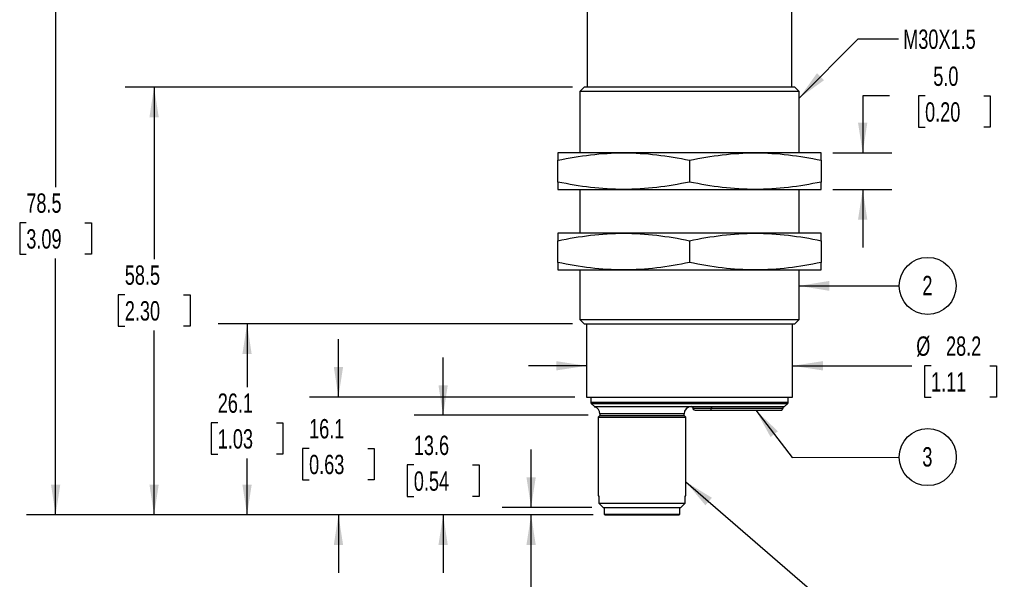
# Model space of a CAD drawing. Header units: millimetres. Extents: x 8 to 341, y 8 to 262.
# Tile 3 of 5: x 82 to 217, y 91 to 167. Entities that reach past the tile are written whole.
import ezdxf

# ---------------------------------------------------------------- set-up
doc = ezdxf.new("R2010")
doc.units = ezdxf.units.MM
doc.header["$LTSCALE"] = 1.25
doc.layers.add('DIMENSIONS', color=140, linetype='Continuous', lineweight=25)
doc.layers.add('TEXT', color=140, linetype='Continuous', lineweight=25)
doc.styles.add('SLDTEXTSTYLE0', font='TXT', dxfattribs={"width": 0.7})
doc.dimstyles.new('SLDDIMSTYLE0', dxfattribs={"dimtxt": 2.69751, "dimasz": 4.1275, "dimexe": 0, "dimexo": 0.0625, "dimgap": 0.674377, "dimtad": 0, "dimtih": 1, "dimtoh": 1, "dimrnd": 1e-09, "dimzin": 4, "dimdsep": 46, "dimtxsty": 'SLDTEXTSTYLE0', "dimsah": 1, "dimcen": 0.09, "dimadec": 0, "dimazin": 1, "dimtfac": 1, "dimtmove": 0, "dimatfit": 0, "dimfxl": 0, "dimfrac": 2, "dimtolj": 1, "dimtzin": 12, "dimarcsym": 0})
doc.dimstyles.new('SLDDIMSTYLE1', dxfattribs={"dimtxt": 2.69751, "dimasz": 4.1275, "dimexe": 0, "dimexo": 0.0625, "dimgap": 0.674377, "dimtad": 0, "dimtih": 1, "dimtoh": 1, "dimrnd": 1e-09, "dimzin": 12, "dimdsep": 46, "dimtxsty": 'SLDTEXTSTYLE0', "dimsah": 1, "dimcen": 0.09, "dimadec": 0, "dimazin": 3, "dimtfac": 1, "dimtmove": 0, "dimatfit": 0, "dimfxl": 0, "dimfrac": 2, "dimtolj": 1, "dimtzin": 12, "dimarcsym": 0})
doc.dimstyles.new('SLDDIMSTYLE2', dxfattribs={"dimtxt": 2.69751, "dimasz": 4.1275, "dimexe": 0, "dimexo": 0.0625, "dimgap": 0.674377, "dimtad": 0, "dimtih": 1, "dimtoh": 1, "dimrnd": 1e-09, "dimzin": 12, "dimdsep": 46, "dimtxsty": 'SLDTEXTSTYLE0', "dimsah": 1, "dimcen": 0.09, "dimadec": 0, "dimazin": 3, "dimtfac": 1, "dimtofl": 0, "dimtmove": 0, "dimatfit": 3, "dimfxl": 0, "dimfrac": 2, "dimtolj": 1, "dimtzin": 12, "dimarcsym": 0})
doc.dimstyles.new('SLDDIMSTYLE3', dxfattribs={"dimtxt": 0.18, "dimasz": 4.1275, "dimexe": 0, "dimexo": 0.0625, "dimgap": 0, "dimtad": 0, "dimtih": 1, "dimtoh": 1, "dimdec": 0, "dimrnd": 1e-09, "dimzin": 0, "dimdsep": 46, "dimtxsty": 'Standard', "dimsah": 1, "dimcen": 0.09, "dimadec": 0, "dimazin": 0, "dimtfac": 4.1275, "dimtdec": 0, "dimtofl": 0, "dimtmove": 0, "dimatfit": 3, "dimfxl": 0, "dimfrac": 2, "dimtolj": 1, "dimtzin": 0, "dimarcsym": 0})

# ---------------------------------------------------------------- blocks, each defined once
blk = doc.blocks.new('_D')
at = {"layer": 'DIMENSIONS'}
for p, q in [((201.28, 156.9), (197.61, 156.9)), ((197.61, 156.9), (197.61, 149.11)), ((206.14, 156.9), (205.23, 156.9)), ((205.23, 156.9), (205.23, 152.61)), ((214.15, 156.9), (215.06, 156.9)), ((215.06, 156.9), (215.06, 152.61)), ((205.23, 152.61), (206.14, 152.61)), ((215.06, 152.61), (214.15, 152.61)), ((193.52, 149.11), (201.57, 149.11)), ((193.52, 144.11), (201.57, 144.11)), ((197.61, 144.11), (197.61, 136.17))]:
    blk.add_line(p, q, dxfattribs=at)
for points in [[(197.61, 149.11), (198.24, 153.23), (196.97, 153.23)], [(197.61, 144.11), (196.97, 139.98), (198.24, 139.98)]]:
    blk.add_solid(points, dxfattribs=at)
at = {"layer": 'DIMENSIONS', "char_height": 2.646, "attachment_point": 1, "style": 'SLDTEXTSTYLE0'}
for s, insert in [('5.0', (207.26, 160.91)), ('0.20', (206.14, 156.02))]:
    blk.add_mtext(s, dxfattribs=dict(at, insert=insert))
blk = doc.blocks.new('_D_2')
at = {"layer": 'DIMENSIONS'}
for p, q in [((159.83, 119.98), (151.89, 119.98)), ((188.03, 119.98), (204.32, 119.98)), ((206.96, 119.98), (206.06, 119.98)), ((206.06, 119.98), (206.06, 115.69)), ((214.98, 119.98), (215.89, 119.98)), ((215.89, 119.98), (215.89, 115.69)), ((206.06, 115.69), (206.96, 115.69)), ((215.89, 115.69), (214.98, 115.69))]:
    blk.add_line(p, q, dxfattribs=at)
for points in [[(159.83, 119.98), (155.7, 120.62), (155.7, 119.35)], [(188.03, 119.98), (192.16, 119.35), (192.16, 120.62)]]:
    blk.add_solid(points, dxfattribs=at)
at = {"layer": 'DIMENSIONS', "char_height": 2.646, "attachment_point": 1, "style": 'SLDTEXTSTYLE0'}
for s, insert in [('%%c', (204.93, 124)), ('28.2', (209, 124)), ('1.11', (206.96, 119.11))]:
    blk.add_mtext(s, dxfattribs=dict(at, insert=insert))
blk = doc.blocks.new('_D_3')
at = {"layer": 'DIMENSIONS'}
for p, q in [((152.27, 100.61), (152.27, 108.54)), ((160.55, 100.61), (148.3, 100.61)), ((160.77, 99.61), (148.3, 99.61)), ((152.27, 82.39), (152.27, 99.61)), ((135.74, 82.39), (134.84, 82.39)), ((134.84, 82.39), (134.84, 78.11)), ((143.76, 82.39), (144.66, 82.39)), ((144.66, 82.39), (144.66, 78.11)), ((148.62, 82.39), (152.27, 82.39)), ((134.84, 78.11), (135.74, 78.11)), ((144.66, 78.11), (143.76, 78.11))]:
    blk.add_line(p, q, dxfattribs=at)
for points in [[(152.27, 100.61), (152.9, 104.73), (151.63, 104.73)], [(152.27, 99.61), (151.63, 95.48), (152.9, 95.48)]]:
    blk.add_solid(points, dxfattribs=at)
at = {"layer": 'DIMENSIONS', "char_height": 2.646, "attachment_point": 1, "style": 'SLDTEXTSTYLE0'}
for s, insert in [('1.0', (136.86, 86.41)), ('0.04', (135.74, 81.52))]:
    blk.add_mtext(s, dxfattribs=dict(at, insert=insert))
blk = doc.blocks.new('_D_4')
at = {"layer": 'DIMENSIONS'}
for p, q in [((140.24, 113.21), (140.24, 121.14)), ((160.09, 113.21), (136.27, 113.21)), ((136.23, 106.42), (135.32, 106.42)), ((135.32, 106.42), (135.32, 102.13)), ((144.24, 106.42), (145.15, 106.42)), ((145.15, 106.42), (145.15, 102.13)), ((135.32, 102.13), (136.23, 102.13)), ((145.15, 102.13), (144.24, 102.13)), ((160.77, 99.61), (136.27, 99.61)), ((140.24, 99.61), (140.24, 91.67))]:
    blk.add_line(p, q, dxfattribs=at)
for points in [[(140.24, 113.21), (140.87, 117.33), (139.6, 117.33)], [(140.24, 99.61), (139.6, 95.48), (140.87, 95.48)]]:
    blk.add_solid(points, dxfattribs=at)
at = {"layer": 'DIMENSIONS', "char_height": 2.646, "attachment_point": 1, "style": 'SLDTEXTSTYLE0'}
for s, insert in [('13.6', (136.23, 110.43)), ('0.54', (136.23, 105.54))]:
    blk.add_mtext(s, dxfattribs=dict(at, insert=insert))
blk = doc.blocks.new('_D_5')
at = {"layer": 'DIMENSIONS'}
for p, q in [((125.92, 115.71), (125.92, 123.64)), ((158.24, 115.71), (121.95, 115.71)), ((121.91, 108.69), (121.01, 108.69)), ((121.01, 108.69), (121.01, 104.4)), ((129.93, 108.69), (130.83, 108.69)), ((130.83, 108.69), (130.83, 104.4)), ((121.01, 104.4), (121.91, 104.4)), ((130.83, 104.4), (129.93, 104.4)), ((160.77, 99.61), (121.95, 99.61)), ((125.92, 99.61), (125.92, 91.67))]:
    blk.add_line(p, q, dxfattribs=at)
for points in [[(125.92, 115.71), (126.56, 119.83), (125.29, 119.83)], [(125.92, 99.61), (125.29, 95.48), (126.56, 95.48)]]:
    blk.add_solid(points, dxfattribs=at)
at = {"layer": 'DIMENSIONS', "char_height": 2.646, "attachment_point": 1, "style": 'SLDTEXTSTYLE0'}
for s, insert in [('16.1', (121.91, 112.7)), ('0.63', (121.91, 107.81))]:
    blk.add_mtext(s, dxfattribs=dict(at, insert=insert))
blk = doc.blocks.new('_D_6')
at = {"layer": 'DIMENSIONS'}
for p, q in [((157.95, 125.71), (109.46, 125.71)), ((113.43, 125.71), (113.43, 117.08)), ((109.42, 112.19), (108.51, 112.19)), ((108.51, 112.19), (108.51, 107.9)), ((117.44, 112.19), (118.34, 112.19)), ((118.34, 112.19), (118.34, 107.9)), ((108.51, 107.9), (109.42, 107.9)), ((118.34, 107.9), (117.44, 107.9)), ((113.43, 99.61), (113.43, 107.3)), ((160.77, 99.61), (109.46, 99.61))]:
    blk.add_line(p, q, dxfattribs=at)
for points in [[(113.43, 125.71), (112.79, 121.58), (114.06, 121.58)], [(113.43, 99.61), (114.06, 103.73), (112.79, 103.73)]]:
    blk.add_solid(points, dxfattribs=at)
at = {"layer": 'DIMENSIONS', "char_height": 2.646, "attachment_point": 1, "style": 'SLDTEXTSTYLE0'}
for s, insert in [('26.1', (109.42, 116.2)), ('1.03', (109.42, 111.31))]:
    blk.add_mtext(s, dxfattribs=dict(at, insert=insert))
blk = doc.blocks.new('_D_7')
at = {"layer": 'DIMENSIONS'}
for p, q in [((157.95, 158.11), (96.75, 158.11)), ((100.71, 158.11), (100.71, 134.59)), ((96.71, 129.7), (95.8, 129.7)), ((95.8, 129.7), (95.8, 125.41)), ((104.72, 129.7), (105.63, 129.7)), ((105.63, 129.7), (105.63, 125.41)), ((95.8, 125.41), (96.71, 125.41)), ((105.63, 125.41), (104.72, 125.41)), ((100.71, 99.61), (100.71, 124.81)), ((160.77, 99.61), (96.75, 99.61))]:
    blk.add_line(p, q, dxfattribs=at)
for points in [[(100.71, 158.11), (100.08, 153.98), (101.35, 153.98)], [(100.71, 99.61), (101.35, 103.73), (100.08, 103.73)]]:
    blk.add_solid(points, dxfattribs=at)
at = {"layer": 'DIMENSIONS', "char_height": 2.646, "attachment_point": 1, "style": 'SLDTEXTSTYLE0'}
for s, insert in [('58.5', (96.71, 133.71)), ('2.30', (96.71, 128.82))]:
    blk.add_mtext(s, dxfattribs=dict(at, insert=insert))
blk = doc.blocks.new('_D_8')
at = {"layer": 'DIMENSIONS'}
for p, q in [((158.62, 178.11), (83.28, 178.11)), ((87.25, 178.11), (87.25, 144.43)), ((83.24, 139.54), (82.34, 139.54)), ((82.34, 139.54), (82.34, 135.25)), ((91.26, 139.54), (92.16, 139.54)), ((92.16, 139.54), (92.16, 135.25)), ((82.34, 135.25), (83.24, 135.25)), ((87.25, 99.61), (87.25, 134.65)), ((92.16, 135.25), (91.26, 135.25)), ((160.77, 99.61), (83.28, 99.61))]:
    blk.add_line(p, q, dxfattribs=at)
for points in [[(87.25, 178.11), (86.62, 173.98), (87.89, 173.98)], [(87.25, 99.61), (87.89, 103.73), (86.62, 103.73)]]:
    blk.add_solid(points, dxfattribs=at)
at = {"layer": 'DIMENSIONS', "char_height": 2.646, "attachment_point": 1, "style": 'SLDTEXTSTYLE0'}
for s, insert in [('78.5', (83.24, 143.56)), ('3.09', (83.24, 138.66))]:
    blk.add_mtext(s, dxfattribs=dict(at, insert=insert))
blk = doc.blocks.new('SW_NOTE_0_9')
at = {"layer": 'TEXT', "color": 0}
blk.add_circle((3.9, 0), 3.9, dxfattribs=at)
at = {"layer": 'TEXT', "color": 0, "insert": (3.86, 1.37), "char_height": 2.65, "attachment_point": 2, "style": 'SLDTEXTSTYLE0'}
blk.add_mtext('2', dxfattribs=at)
blk = doc.blocks.new('SW_NOTE_0_10')
at = {"layer": 'TEXT', "color": 0}
blk.add_circle((1.12, 2.05), 3.9, dxfattribs=at)
at = {"layer": 'TEXT', "color": 0, "insert": (1.07, 3.41), "char_height": 2.65, "attachment_point": 2, "style": 'SLDTEXTSTYLE0'}
blk.add_mtext('3', dxfattribs=at)

msp = doc.modelspace()

# ---------------------------------------------------------------- linework, layer by layer
for p, q in [((159.928, 177.823), (159.928, 158.106)), ((187.928, 158.106), (187.928, 177.823)), ((159.541, 158.106), (158.928, 157.492)), ((188.314, 158.106), (159.541, 158.106)), ((188.928, 157.492), (188.314, 158.106)), ((158.928, 157.492), (158.928, 149.106)), ((188.928, 157.492), (158.928, 157.492)), ((188.928, 149.106), (188.928, 157.492)), ((164.928, 149.106), (155.928, 149.106)), ((182.928, 149.106), (164.928, 149.106)), ((191.928, 149.106), (182.928, 149.106)), ((155.928, 145.119), (155.928, 148.092)), ((173.928, 148.092), (173.928, 145.119)), ((191.928, 148.092), (191.928, 145.119)), ((155.928, 144.106), (164.928, 144.106)), ((158.928, 144.106), (158.928, 138.106)), ((164.928, 144.106), (182.928, 144.106)), ((182.928, 144.106), (191.928, 144.106)), ((188.928, 138.106), (188.928, 144.106)), ((164.928, 138.106), (155.928, 138.106)), ((182.928, 138.106), (164.928, 138.106)), ((191.928, 138.106), (182.928, 138.106)), ((155.928, 134.119), (155.928, 137.092)), ((173.928, 137.092), (173.928, 134.119)), ((191.928, 137.092), (191.928, 134.119)), ((155.928, 133.106), (164.928, 133.106)), ((158.928, 133.106), (158.928, 126.319)), ((164.928, 133.106), (182.928, 133.106)), ((182.928, 133.106), (191.928, 133.106)), ((188.928, 126.319), (188.928, 133.106)), ((158.928, 126.319), (159.541, 125.706)), ((158.928, 126.319), (188.928, 126.319)), ((159.541, 125.706), (188.314, 125.706)), ((159.828, 125.706), (159.828, 115.706)), ((188.028, 115.706), (188.028, 125.706)), ((188.314, 125.706), (188.928, 126.319)), ((159.828, 115.706), (188.028, 115.706)), ((160.428, 115.706), (160.428, 115.009)), ((160.428, 115.009), (187.428, 115.009)), ((160.501, 114.833), (160.928, 114.406)), ((160.501, 114.833), (187.354, 114.833)), ((186.928, 114.406), (187.354, 114.833)), ((187.428, 115.009), (187.428, 115.706)), ((160.928, 114.406), (160.928, 114.369)), ((160.928, 114.406), (161.182, 114.406)), ((161.182, 114.406), (176.962, 114.406)), ((161.678, 113.206), (161.428, 112.956)), ((161.678, 113.406), (161.678, 113.206)), ((173.178, 113.406), (161.678, 113.406)), ((161.678, 113.206), (173.178, 113.206)), ((173.178, 113.206), (173.178, 113.406)), ((173.428, 112.956), (173.178, 113.206)), ((176.904, 114.156), (174.437, 114.156)), ((186.675, 114.156), (176.904, 114.156)), ((176.962, 114.406), (186.928, 114.406)), ((161.428, 112.956), (161.428, 102.206)), ((161.428, 112.956), (173.428, 112.956)), ((173.428, 102.206), (173.428, 112.956)), ((161.511, 102.206), (161.511, 101.219)), ((161.511, 101.219), (173.344, 101.219)), ((161.511, 101.219), (162.135, 100.606)), ((173.344, 101.219), (172.72, 100.606)), ((173.344, 101.219), (173.344, 102.206)), ((162.253, 100.606), (162.253, 99.706)), ((162.253, 99.706), (172.603, 99.706)), ((172.603, 99.706), (172.603, 100.606))]:
    msp.add_line(p, q)
at = {"flags": 128}
msp.add_lwpolyline([(162.353, 99.606), (162.383, 99.606), (162.453, 99.606), (162.534, 99.606), (162.605, 99.606), (162.649, 99.606), (162.731, 99.606), (162.902, 99.606), (163.2, 99.606), (163.366, 99.606), (163.563, 99.606), (163.785, 99.606), (163.963, 99.606), (164.147, 99.606), (164.638, 99.606), (165.163, 99.606), (165.712, 99.606), (166.279, 99.606), (166.853, 99.606), (167.428, 99.606), (168.014, 99.606), (168.594, 99.606), (169.157, 99.606), (169.697, 99.606), (170.207, 99.606), (170.679, 99.606), (170.9, 99.606), (171.108, 99.606), (171.304, 99.606), (171.488, 99.606), (172.015, 99.606), (172.19, 99.606), (172.254, 99.606), (172.27, 99.606), (172.285, 99.606), (172.3, 99.606), (172.3, 99.606), (172.302, 99.606), (172.307, 99.606), (172.325, 99.606), (172.388, 99.606), (172.425, 99.606), (172.452, 99.606), (172.479, 99.606), (172.499, 99.606), (172.503, 99.606)], dxfattribs=at)
for centre, radius, start, end in [((160.678, 115.009), 0.25, 180, 225), ((187.178, 115.009), 0.25, 315, 0), ((160.678, 113.406), 1, 0, 75.30727), ((174.178, 113.406), 1, 90, 180), ((174.187, 114.156), 0.25, 0, 88.29439), ((174.687, 114.156), 0.25, 180, 270), ((176.592, 114.097), 0.317, 322.97796, 10.74182), ((177.215, 114.215), 0.317, 142.97796, 190.74182), ((162.353, 99.706), 0.1, 180, 270), ((172.503, 99.706), 0.1, 270, 0)]:
    msp.add_arc(centre, radius, start, end)
for points, knots in [([(155.928, 148.092), (157.415, 148.405), (158.908, 148.661), (161.907, 149.012), (163.413, 149.106), (164.928, 149.106)], [0, 0, 0, 0, 0.5, 0.5, 1, 1, 1, 1]), ([(155.928, 149.106), (155.928, 149.106), (155.928, 149.012), (155.928, 148.661), (155.928, 148.405), (155.928, 148.092)], [0, 0, 0, 0, 0.5, 0.5, 1, 1, 1, 1]), ([(164.928, 149.106), (166.442, 149.106), (167.948, 149.012), (170.947, 148.661), (172.44, 148.405), (173.928, 148.092)], [0, 0, 0, 0, 0.5, 0.5, 1, 1, 1, 1]), ([(173.928, 148.092), (175.415, 148.405), (176.908, 148.661), (179.907, 149.012), (181.413, 149.106), (182.928, 149.106)], [0, 0, 0, 0, 0.5, 0.5, 1, 1, 1, 1]), ([(182.928, 149.106), (184.442, 149.106), (185.948, 149.012), (188.947, 148.661), (190.44, 148.405), (191.928, 148.092)], [0, 0, 0, 0, 0.5, 0.5, 1, 1, 1, 1]), ([(191.928, 148.092), (191.928, 148.405), (191.928, 148.661), (191.928, 149.012), (191.928, 149.106), (191.928, 149.106)], [0, 0, 0, 0, 0.5, 0.5, 1, 1, 1, 1]), ([(164.928, 144.106), (163.413, 144.106), (161.907, 144.2), (158.908, 144.551), (157.415, 144.807), (155.928, 145.119)], [0, 0, 0, 0, 0.5, 0.5, 1, 1, 1, 1]), ([(155.928, 145.119), (155.928, 144.807), (155.928, 144.551), (155.928, 144.2), (155.928, 144.106), (155.928, 144.106)], [0, 0, 0, 0, 0.5, 0.5, 1, 1, 1, 1]), ([(173.928, 145.119), (172.44, 144.807), (170.947, 144.551), (167.948, 144.2), (166.442, 144.106), (164.928, 144.106)], [0, 0, 0, 0, 0.5, 0.5, 1, 1, 1, 1]), ([(182.928, 144.106), (181.413, 144.106), (179.907, 144.2), (176.908, 144.551), (175.415, 144.807), (173.928, 145.119)], [0, 0, 0, 0, 0.5, 0.5, 1, 1, 1, 1]), ([(191.928, 145.119), (190.44, 144.807), (188.947, 144.551), (185.948, 144.2), (184.442, 144.106), (182.928, 144.106)], [0, 0, 0, 0, 0.5, 0.5, 1, 1, 1, 1]), ([(191.928, 144.106), (191.928, 144.106), (191.928, 144.2), (191.928, 144.551), (191.928, 144.807), (191.928, 145.119)], [0, 0, 0, 0, 0.5, 0.5, 1, 1, 1, 1]), ([(155.928, 137.092), (157.415, 137.405), (158.908, 137.661), (161.907, 138.012), (163.413, 138.106), (164.928, 138.106)], [0, 0, 0, 0, 0.5, 0.5, 1, 1, 1, 1]), ([(155.928, 138.106), (155.928, 138.106), (155.928, 138.012), (155.928, 137.661), (155.928, 137.405), (155.928, 137.092)], [0, 0, 0, 0, 0.5, 0.5, 1, 1, 1, 1]), ([(164.928, 138.106), (166.442, 138.106), (167.948, 138.012), (170.947, 137.661), (172.44, 137.405), (173.928, 137.092)], [0, 0, 0, 0, 0.5, 0.5, 1, 1, 1, 1]), ([(173.928, 137.092), (175.415, 137.405), (176.908, 137.661), (179.907, 138.012), (181.413, 138.106), (182.928, 138.106)], [0, 0, 0, 0, 0.5, 0.5, 1, 1, 1, 1]), ([(182.928, 138.106), (184.442, 138.106), (185.948, 138.012), (188.947, 137.661), (190.44, 137.405), (191.928, 137.092)], [0, 0, 0, 0, 0.5, 0.5, 1, 1, 1, 1]), ([(191.928, 137.092), (191.928, 137.405), (191.928, 137.661), (191.928, 138.012), (191.928, 138.106), (191.928, 138.106)], [0, 0, 0, 0, 0.5, 0.5, 1, 1, 1, 1]), ([(164.928, 133.106), (163.413, 133.106), (161.907, 133.2), (158.908, 133.551), (157.415, 133.807), (155.928, 134.119)], [0, 0, 0, 0, 0.5, 0.5, 1, 1, 1, 1]), ([(155.928, 134.119), (155.928, 133.807), (155.928, 133.551), (155.928, 133.2), (155.928, 133.106), (155.928, 133.106)], [0, 0, 0, 0, 0.5, 0.5, 1, 1, 1, 1]), ([(173.928, 134.119), (172.44, 133.807), (170.947, 133.551), (167.948, 133.2), (166.442, 133.106), (164.928, 133.106)], [0, 0, 0, 0, 0.5, 0.5, 1, 1, 1, 1]), ([(182.928, 133.106), (181.413, 133.106), (179.907, 133.2), (176.908, 133.551), (175.415, 133.807), (173.928, 134.119)], [0, 0, 0, 0, 0.5, 0.5, 1, 1, 1, 1]), ([(191.928, 134.119), (190.44, 133.807), (188.947, 133.551), (185.948, 133.2), (184.442, 133.106), (182.928, 133.106)], [0, 0, 0, 0, 0.5, 0.5, 1, 1, 1, 1]), ([(191.928, 133.106), (191.928, 133.106), (191.928, 133.2), (191.928, 133.551), (191.928, 133.807), (191.928, 134.119)], [0, 0, 0, 0, 0.5, 0.5, 1, 1, 1, 1]), ([(160.931, 114.375), (160.93, 114.375), (160.928, 114.374), (160.953, 114.381), (161.008, 114.392), (161.089, 114.403), (161.156, 114.405), (161.182, 114.406)], [0, 0, 0, 0, 0.1044769, 0.3205764, 0.5846589, 0.8369921, 1, 1, 1, 1]), ([(174.189, 114.406), (174.205, 114.404), (174.237, 114.401), (174.282, 114.385), (174.323, 114.361), (174.36, 114.33), (174.39, 114.291), (174.412, 114.247), (174.425, 114.202), (174.427, 114.171), (174.428, 114.156)], [0, 0, 0, 0, 0.1268062, 0.2493062, 0.3722297, 0.5002595, 0.6284059, 0.7595255, 0.8790527, 1, 1, 1, 1]), ([(174.603, 113.921), (174.596, 113.922), (174.557, 113.928), (174.497, 113.976), (174.439, 114.057), (174.431, 114.123), (174.428, 114.156)], [0, 0, 0, 0, 0.0692048, 0.3794699, 0.6897349, 1, 1, 1, 1]), ([(174.678, 113.906), (174.678, 113.906), (174.68, 113.906), (174.696, 113.906), (174.72, 113.906), (174.755, 113.906), (174.804, 113.906), (174.872, 113.906), (174.962, 113.906), (175.068, 113.906), (175.199, 113.906), (175.359, 113.906), (175.55, 113.906), (175.756, 113.906), (175.973, 113.906), (176.198, 113.906), (176.351, 113.906), (176.428, 113.906)], [0, 0, 0, 0, 0.0480077, 0.0960154, 0.1440231, 0.1920308, 0.2400386, 0.3050012, 0.3699675, 0.434664, 0.5000969, 0.5834123, 0.6667299, 0.7500485, 0.8333671, 0.9166846, 1, 1, 1, 1]), ([(174.696, 113.906), (174.698, 113.906), (174.701, 113.906), (174.818, 113.906), (175.021, 113.906), (175.304, 113.906), (175.647, 113.906), (176.033, 113.906), (176.442, 113.906), (176.711, 113.906), (176.846, 113.906)], [0, 0, 0, 0, 0.0965299, 0.2255971, 0.3546642, 0.4837314, 0.6127985, 0.7418657, 0.8709328, 1, 1, 1, 1]), ([(176.846, 113.906), (178.157, 113.906), (179.418, 113.906), (181.705, 113.906), (182.731, 113.906), (184.443, 113.906), (185.129, 113.906), (186.089, 113.906), (186.364, 113.906), (186.418, 113.906)], [0, 0, 0, 0, 0.25, 0.25, 0.5, 0.5, 0.75, 0.75, 1, 1, 1, 1]), ([(181.973, 113.906), (182.007, 113.906), (182.077, 113.906), (182.188, 113.906), (182.324, 113.906), (182.487, 113.906), (182.754, 113.906), (183.044, 113.906), (183.317, 113.906), (183.47, 113.906), (183.642, 113.906), (183.863, 113.906), (184.144, 113.906), (184.417, 113.906), (184.677, 113.906), (184.92, 113.906), (185.143, 113.906), (185.342, 113.906), (185.515, 113.906), (185.658, 113.906), (185.772, 113.906), (185.819, 113.906), (185.843, 113.906)], [0, 0, 0, 0, 0.0289212, 0.0578423, 0.0867643, 0.1299938, 0.1736206, 0.2670791, 0.3136732, 0.3423345, 0.3607737, 0.418883, 0.4769937, 0.5351053, 0.5932176, 0.6513304, 0.7094433, 0.7675561, 0.8256684, 0.88378, 0.9418907, 1, 1, 1, 1]), ([(186.418, 113.906), (186.436, 113.907), (186.47, 113.909), (186.516, 113.923), (186.553, 113.942), (186.593, 113.97), (186.635, 114.015), (186.669, 114.082), (186.673, 114.132), (186.675, 114.156)], [0, 0, 0, 0, 0.1574482, 0.29319, 0.4071722, 0.4994454, 0.6897012, 0.8538755, 1, 1, 1, 1]), ([(186.928, 114.406), (186.872, 114.406), (186.814, 114.388), (186.741, 114.327), (186.719, 114.301), (186.685, 114.235), (186.675, 114.196), (186.675, 114.156)], [0, 0, 0, 0, 0.5, 0.5, 0.75, 0.75, 1, 1, 1, 1]), ([(162.135, 100.606), (162.25, 100.606), (162.472, 100.606), (163.103, 100.606), (163.512, 100.606), (164.469, 100.606), (165.016, 100.606), (166.185, 100.606), (166.806, 100.606), (168.049, 100.606), (168.67, 100.606), (169.839, 100.606), (170.386, 100.606), (171.343, 100.606), (171.752, 100.606), (172.383, 100.606), (172.605, 100.606), (172.72, 100.606)], [0, 0, 0, 0, 0.125, 0.125, 0.25, 0.25, 0.375, 0.375, 0.5, 0.5, 0.625, 0.625, 0.75, 0.75, 0.875, 0.875, 1, 1, 1, 1])]:
    msp.add_open_spline(points, degree=3, knots=knots)
for points in [[(161.428, 102.206), (161.428, 102.206), (161.456, 102.206), (161.511, 102.206)], [(173.344, 102.206), (173.399, 102.206), (173.428, 102.206), (173.428, 102.206)]]:
    msp.add_open_spline(points, degree=3)
at = {"layer": 'DIMENSIONS'}
for p, q in [((182.993, 113.906), (187.959, 107.458)), ((187.959, 107.458), (202.597, 107.487))]:
    msp.add_line(p, q, dxfattribs=at)
msp.add_solid([(182.993, 113.906), (185.008, 110.249), (186.015, 111.024)], dxfattribs=at)

# ---------------------------------------------------------------- block references
at = {"layer": 'TEXT'}
for name, p in [('SW_NOTE_0_9', (202.597, 130.913)), ('SW_NOTE_0_10', (205.38, 105.449))]:
    msp.add_blockref(name, p, dxfattribs=at)

# ---------------------------------------------------------------- texts
at = {"layer": 'TEXT', "insert": (203.147, 165.971), "char_height": 2.6458, "attachment_point": 1, "style": 'SLDTEXTSTYLE0'}
msp.add_mtext('M30X1.5', dxfattribs=at)

# ---------------------------------------------------------------- dimensions: what is measured, and where the dimension line sits
at = {"layer": 'DIMENSIONS'}
for base, p1, p2, dimstyle, picture, middle in [((87.251, 178.106), (162.353, 99.606), (160.21, 178.106), 'SLDDIMSTYLE2', '_D_8', (87.251, 139.541)), ((197.606, 149.106), (191.928, 144.106), (191.928, 149.106), 'SLDDIMSTYLE0', '_D', (197.606, 156.897)), ((100.715, 158.106), (162.353, 99.606), (159.541, 158.106), 'SLDDIMSTYLE2', '_D_7', (100.715, 129.699)), ((113.428, 125.706), (162.353, 99.606), (159.541, 125.706), 'SLDDIMSTYLE2', '_D_6', (113.428, 112.19)), ((125.92, 115.706), (162.353, 99.606), (159.828, 115.706), 'SLDDIMSTYLE1', '_D_5', (125.92, 108.69)), ((140.236, 113.206), (162.353, 99.606), (161.678, 113.206), 'SLDDIMSTYLE1', '_D_4', (140.236, 106.417)), ((152.266, 100.606), (162.353, 99.606), (162.135, 100.606), 'SLDDIMSTYLE0', '_D_3', (152.266, 82.394))]:
    dim = msp.add_linear_dim(base=base, p1=p1, p2=p2, angle=90, dimstyle=dimstyle, dxfattribs=at)
    dim.commit()
    dim.dimension.update_dxf_attribs({"geometry": picture, "text_midpoint": middle, "dimtype": 160})
dim = msp.add_linear_dim(base=(188.028, 119.982), p1=(159.828, 115.706), p2=(188.028, 115.706), text='%%c<>', dimstyle='SLDDIMSTYLE1', dxfattribs=at)
dim.commit()
dim.dimension.update_dxf_attribs({"geometry": '_D_2', "text_midpoint": (210.972, 119.982), "dimtype": 160})

# ---------------------------------------------------------------- leaders
at = {"layer": 'TEXT'}
for points in [[(188.928, 156.597), (196.982, 164.691), (202.487, 164.691)], [(188.928, 130.915), (202.597, 130.913)], [(173.428, 104.118), (193.317, 86.903), (201.255, 86.903)]]:
    msp.add_leader(points, dimstyle='SLDDIMSTYLE3', dxfattribs=at)

doc.saveas('drawing.dxf')
